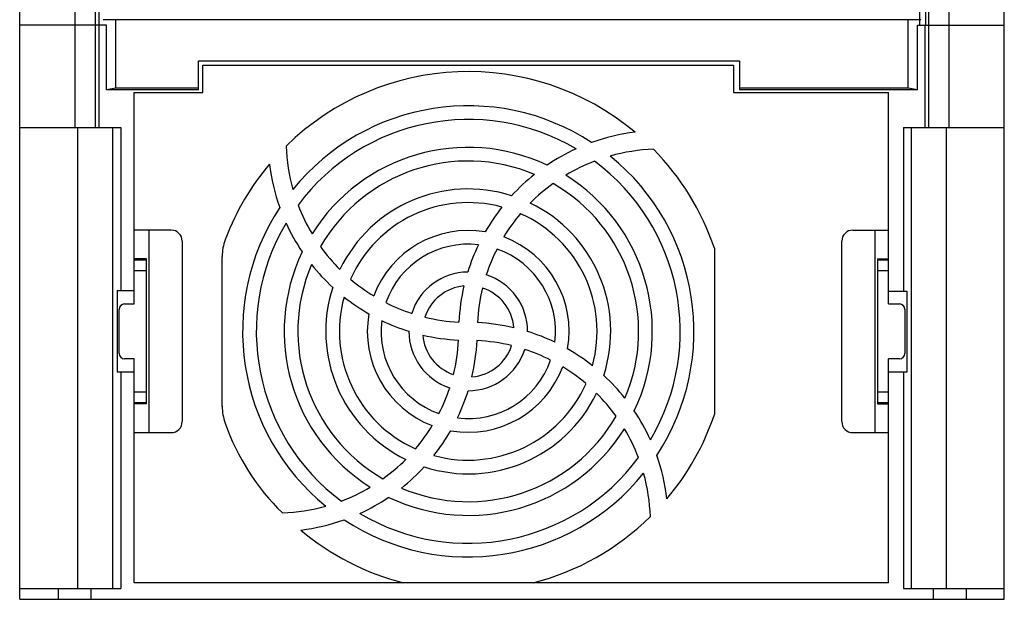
# Model space of a CAD drawing. Header units: millimetres. Extents: x 27 to 207, y 66 to 257.
# Tile 1 of 3: x 27 to 207, y 66 to 172. Entities that reach past the tile are written whole.
import ezdxf

# ---------------------------------------------------------------- set-up
doc = ezdxf.new("R2010")
doc.units = ezdxf.units.MM
doc.header["$LTSCALE"] = 20.976222
doc.layers.get('0').update_dxf_attribs({"linetype": 'CONTINUOUS'})

msp = doc.modelspace()

# ---------------------------------------------------------------- linework, layer by layer
at = {"color": 7}
for p, q in [((26.92, 66.01), (26.92, 256.01)), ((206.92, 66.01), (206.92, 256.01)), ((37.07, 152.31), (37.07, 251.19)), ((40.7, 250.84), (40.7, 152.31)), ((41.42, 152.31), (41.42, 250.01)), ((193.13, 152.31), (193.13, 223.92)), ((196.77, 224.49), (196.77, 152.31)), ((191.5, 171.01), (191.5, 219.01)), ((192.5, 219.01), (192.5, 171.01)), ((42.77, 171.01), (26.92, 171.01)), ((191.67, 172.01), (42.16, 172.01)), ((42.77, 159.16), (42.77, 171.01)), ((44.52, 159.51), (44.52, 172.01)), ((189.32, 159.51), (189.32, 172.01)), ((191.07, 171.01), (206.92, 171.01)), ((191.07, 159.16), (191.07, 171.01)), ((192.42, 152.31), (192.42, 171.01)), ((59.62, 159.16), (59.62, 164.5)), ((59.62, 164.5), (158.51, 164.5)), ((158.51, 164.5), (158.51, 159.16)), ((60.42, 158.71), (60.42, 163.71)), ((60.42, 163.71), (157.42, 163.71)), ((157.42, 163.71), (157.42, 158.71)), ((44.52, 159.51), (42.77, 159.16)), ((59.62, 159.16), (42.77, 159.16)), ((59.62, 159.51), (44.52, 159.51)), ((47.82, 120.03), (47.82, 158.71)), ((47.82, 158.71), (60.42, 158.71)), ((157.42, 158.71), (185.72, 158.71)), ((189.32, 159.51), (158.51, 159.51)), ((191.07, 159.16), (158.51, 159.16)), ((185.72, 120.03), (185.72, 158.71)), ((191.07, 159.16), (189.32, 159.51)), ((26.92, 152.31), (45.42, 152.31)), ((37.55, 68.01), (37.55, 152.31)), ((43.91, 152.31), (43.91, 68.01)), ((45.42, 152.31), (45.42, 122.51)), ((188.51, 152.31), (206.92, 152.31)), ((188.51, 152.31), (188.51, 122.35)), ((189.92, 68.01), (189.92, 152.31)), ((196.29, 152.31), (196.29, 68.01)), ((54.62, 133.52), (47.82, 133.52)), ((50.52, 133.52), (50.52, 96.51)), ((179.21, 133.52), (185.72, 133.52)), ((183.31, 96.51), (183.31, 133.52)), ((56.62, 131.52), (56.62, 98.5)), ((177.21, 98.5), (177.21, 131.52)), ((153.92, 130.22), (153.92, 99.8)), ((50.12, 128.29), (47.82, 128.29)), ((47.82, 128.08), (50.12, 128.08)), ((50.12, 101.73), (50.12, 128.29)), ((63.92, 101.3), (63.92, 128.72)), ((183.72, 128.29), (185.72, 128.29)), ((183.72, 128.29), (183.72, 101.73)), ((183.72, 128.08), (185.72, 128.08)), ((50.12, 126.08), (47.82, 126.08)), ((185.72, 126.08), (183.72, 126.08)), ((44.72, 122.51), (44.72, 107.58)), ((44.72, 122.51), (47.82, 122.51)), ((185.72, 122.35), (189.12, 122.35)), ((189.12, 122.35), (189.12, 107.58)), ((45.1, 110.99), (45.1, 119.03)), ((46.1, 120.03), (47.82, 120.03)), ((185.72, 120.03), (187.73, 120.03)), ((188.73, 119.03), (188.73, 110.99)), ((47.82, 109.99), (46.1, 109.99)), ((47.82, 69.01), (47.82, 109.99)), ((187.73, 109.99), (185.72, 109.99)), ((185.72, 69.01), (185.72, 109.99)), ((47.82, 107.58), (44.72, 107.58)), ((45.42, 107.58), (45.42, 68.01)), ((189.12, 107.58), (185.72, 107.58)), ((188.51, 107.58), (188.51, 68.01)), ((47.82, 103.94), (50.12, 103.94)), ((183.72, 103.94), (185.72, 103.94)), ((50.12, 101.94), (47.82, 101.94)), ((50.12, 101.73), (47.82, 101.73)), ((185.72, 101.94), (183.72, 101.94)), ((183.72, 101.73), (185.72, 101.73)), ((47.82, 96.51), (54.62, 96.51)), ((179.21, 96.51), (185.72, 96.51)), ((185.72, 69.01), (47.82, 69.01)), ((26.92, 68.01), (45.42, 68.01)), ((33.92, 68.01), (33.92, 66.01)), ((39.92, 68.01), (39.92, 66.01)), ((188.51, 68.01), (206.92, 68.01)), ((193.92, 68.01), (193.92, 66.01)), ((199.92, 68.01), (199.92, 66.01)), ((26.92, 66.01), (206.92, 66.01))]:
    msp.add_line(p, q, dxfattribs=at)
for centre, radius, start, end in [((108.92, 115.01), 47.5, 50.0763, 134.5027), ((108.92, 115.01), 41.25, 56.849, 141.0131), ((108.92, 115.01), 38.75, 59.4456, 143.4182), ((143.92, 114.97), 36.75, 97.0585, 109.7895), ((108.96, 150.01), 33.36, 181.9277, 195.7376), ((108.92, 115.01), 33.65, 64.6255, 148.0323), ((143.92, 114.97), 36.75, 114.6043, 124.0546), ((143.92, 114.97), 33.36, 91.9277, 105.7376), ((108.92, 115.01), 47.5, 18.6717, 44.5027), ((108.92, 115.01), 31.15, 67.135, 150.1603), ((143.92, 114.97), 33.36, 110.911, 121.0071), ((108.92, 115.01), 38.75, 329.2492, 53.4182), ((108.92, 115.01), 41.25, 326.6593, 51.0131), ((108.92, 115.01), 47.5, 139.8936, 158.9538), ((108.96, 150.01), 36.64, 186.8972, 199.659), ((143.92, 114.97), 36.75, 128.5365, 137.438), ((108.92, 115.01), 33.65, 334.4099, 58.0323), ((108.92, 115.01), 26.05, 72.274, 154.2251), ((143.92, 114.97), 33.36, 125.7733, 135.206), ((108.92, 115.01), 31.15, 336.9066, 60.1603), ((108.92, 115.01), 41.25, 146.6564, 230.8439), ((108.96, 150.01), 33.36, 200.911, 211.0071), ((108.92, 115.01), 23.55, 74.8437, 156.0667), ((143.92, 114.97), 36.75, 141.7039, 150.2547), ((108.92, 115.01), 26.05, 342.0099, 64.2251), ((143.92, 114.97), 33.36, 139.7136, 148.7284), ((108.92, 115.01), 23.55, 344.5553, 66.0667), ((54.62, 131.52), 2, 359.9834, 90.0166), ((108.92, 115.01), 38.75, 149.2462, 233.2439), ((108.96, 150.01), 36.64, 204.4841, 213.9527), ((108.92, 115.01), 18.45, 80.3541, 159.4117), ((179.21, 131.52), 2, 89.9834, 180.0166), ((73.92, 128.47), 10, 160.7116, 178.5896), ((73.97, 128.46), 10.05, 158.9532, 160.7293), ((108.92, 115.01), 18.45, 349.9938, 69.4117), ((108.96, 150.01), 33.36, 215.7733, 225.206), ((108.92, 115.01), 15.95, 83.3037, 160.7568), ((143.92, 114.97), 36.75, 154.3892, 162.7565), ((143.92, 114.97), 33.36, 153.0788, 161.8683), ((108.92, 115.01), 15.95, 352.89, 70.7568), ((108.92, 115.01), 33.65, 154.4066, 237.8423), ((108.92, 115.01), 31.15, 156.9031, 239.9596), ((108.96, 150.01), 36.64, 218.4425, 227.3583), ((108.96, 150.01), 33.36, 229.7136, 238.7284), ((108.92, 115.01), 10.85, 90.5231, 162.3032), ((108.92, 115.01), 10.85, 359.9162, 72.3032), ((108.92, 115.01), 26.05, 162.0058, 243.9939), ((108.92, 115.01), 8.35, 95.4151, 161.7899), ((143.92, 114.97), 36.75, 166.8557, 177.298), ((143.92, 114.97), 33.36, 166.1658, 177.1723), ((108.92, 115.01), 8.35, 4.6273, 71.7899), ((108.92, 115.01), 23.55, 164.5509, 245.8147), ((108.96, 150.01), 36.64, 231.6304, 240.192), ((46.1, 119.03), 1, 90.0346, 179.9654), ((108.96, 150.01), 33.36, 243.0788, 251.8683), ((187.73, 119.03), 1, 0.0345, 89.9655), ((108.92, 115.01), 18.45, 169.9883, 249.0968), ((108.96, 150.01), 33.36, 256.1658, 266.9849), ((108.92, 115.01), 15.95, 172.8836, 250.3964), ((108.96, 150.01), 36.64, 244.3305, 252.699), ((108.87, 80.01), 36.64, 76.7997, 87.2986), ((108.92, 115.01), 10.85, 179.9066, 251.7779), ((108.96, 150.01), 36.64, 256.7988, 267.1431), ((108.92, 115.01), 8.35, 184.6153, 251.105), ((73.92, 115.06), 33.26, 346.1799, 357.175), ((108.87, 80.01), 36.64, 64.3314, 72.7001), ((108.92, 115.01), 10.85, 269.9192, 342.312), ((73.92, 115.06), 36.64, 346.7997, 357.3012), ((108.92, 115.01), 8.35, 274.6273, 341.8013), ((108.87, 80.01), 33.36, 76.1656, 87.1723), ((108.87, 80.01), 33.36, 63.0792, 71.8683), ((108.87, 80.01), 36.64, 51.6315, 60.1929), ((46.1, 110.99), 1, 180.0346, 269.9654), ((187.73, 110.99), 1, 270.0345, 359.9655), ((108.92, 115.01), 18.45, 259.9938, 339.417), ((108.92, 115.01), 15.95, 262.89, 340.7629), ((108.87, 80.01), 33.36, 49.7144, 58.7289), ((108.87, 80.01), 36.64, 38.444, 47.3595), ((108.92, 115.01), 23.55, 254.5553, 336.071), ((73.92, 115.06), 33.26, 333.0562, 341.8678), ((108.92, 115.01), 26.05, 252.0099, 334.229), ((73.92, 115.06), 36.64, 334.3314, 342.7029), ((108.87, 80.01), 33.36, 35.7746, 45.207), ((73.91, 101.55), 9.99, 181.4036, 199.2991), ((108.92, 115.01), 31.15, 246.9066, 330.1637), ((108.87, 80.01), 36.64, 24.4859, 33.9542), ((108.92, 115.01), 47.5, 319.8964, 341.3283), ((54.62, 98.5), 2, 269.9834, 0.0166), ((104.68, 112.3), 42.59, 199.2721, 225.7168), ((73.92, 115.06), 33.26, 319.6637, 328.6965), ((179.21, 98.5), 2, 179.9829, 270.0171), ((108.92, 115.01), 33.65, 244.4099, 328.0355), ((73.92, 115.06), 36.64, 321.6315, 330.1929), ((108.87, 80.01), 33.36, 20.9129, 31.0085), ((108.92, 115.01), 38.75, 239.2492, 323.4212), ((108.87, 80.01), 36.64, 6.8996, 19.661), ((73.92, 115.06), 33.26, 305.6959, 315.1473), ((73.92, 115.06), 36.64, 308.444, 317.3595), ((108.92, 115.01), 41.25, 236.6593, 321.0159), ((108.87, 80.01), 33.36, 1.9303, 15.7396), ((73.92, 115.06), 33.26, 290.8021, 300.92), ((73.92, 115.06), 36.64, 294.4859, 303.9542), ((73.92, 115.06), 33.26, 271.7705, 285.6166), ((108.92, 115.01), 47.5, 284.4373, 314.5054), ((73.92, 115.06), 36.64, 276.8996, 289.661), ((108.92, 115.01), 47.5, 229.8964, 255.5627)]:
    msp.add_arc(centre, radius, start, end, dxfattribs=at)

doc.saveas('drawing.dxf')
